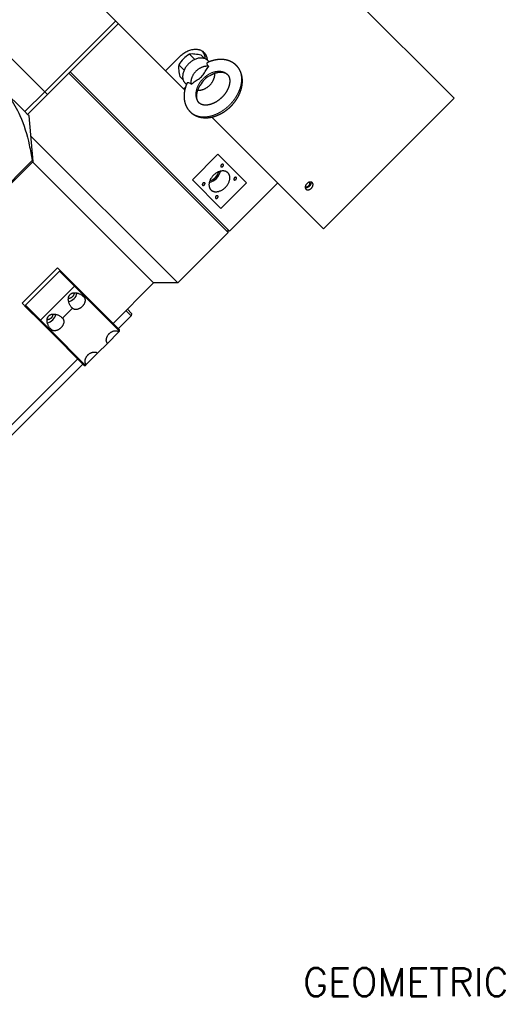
# Model space of a CAD drawing. Extents: x 12273 to 13958, y -1141 to 57.
# Tile 19 of 23: x 13462 to 13581, y -318 to -72. Entities that reach past the tile are written whole.
import ezdxf

# ---------------------------------------------------------------- set-up
doc = ezdxf.new("R2010")
doc.units = 0
doc.header["$LTSCALE"] = 25.4
doc.linetypes.add('DASHEDBIDOT', pattern=[12.4, 3, -3, 0.2, -3, 0.2, -3])
doc.layers.add('ATA-TEXT', color=7, linetype='CONTINUOUS', lineweight=25)
doc.layers.add('Layer0000', color=7, linetype='CONTINUOUS', lineweight=25)
doc.styles.get("Standard").update_dxf_attribs({"font": 'simplex.shx'})

msp = doc.modelspace()

# ---------------------------------------------------------------- linework, layer by layer
at = {"layer": 'Layer0000', "color": 7, "linetype": 'Continuous', "lineweight": 25}
for p, q in [((13496.0160267, -18.229971), (13569.7660267, -91.979971)), ((13497.8641148, -85.1318829), (13463.4891148, -50.7568829)), ((13485.4418371, -72.7096052), (13467.7641675, -90.3872747)), ((13486.1341477, -73.4019159), (13468.4564782, -91.0795854)), ((13467.7641675, -90.3872747), (13452.608723, -75.2318302)), ((13497.8641148, -85.1318829), (13501.3996487, -81.596349)), ((13505.1494391, -82.3389722), (13503.8108715, -81.0004045)), ((13507.5503206, -82.0862398), (13506.7626784, -81.2985976)), ((13513.4581534, -125.4746589), (13473.7597791, -85.7762845)), ((13513.8117068, -125.1211055), (13474.1133324, -85.4227312)), ((13497.8641148, -85.1318829), (13502.3641148, -89.6318829)), ((13502.4958252, -84.9925861), (13501.1572576, -83.6540184)), ((13502.2430928, -87.3934676), (13501.4554506, -86.6058254)), ((13462.8144201, -95.3370222), (13457.1116978, -89.6342999)), ((13462.8144201, -95.3370222), (13467.7641675, -90.3872747)), ((13468.4564782, -91.0795854), (13467.7641675, -90.3872747)), ((13502.3641148, -89.6318829), (13502.8834562, -89.1125415)), ((13502.6586518, -89.9264199), (13502.3641148, -89.6318829)), ((13463.5067307, -96.0293329), (13468.4564782, -91.0795854)), ((13569.7660267, -91.979971), (13537.2391148, -124.5068829)), ((13463.5067307, -96.0293329), (13462.8144201, -95.3370222)), ((13463.8426682, -96.3652703), (13463.5067307, -96.0293329)), ((13464.8381884, -107.7441187), (13463.8426682, -96.3652703)), ((13537.2391148, -124.5068829), (13509.4195771, -96.6873452)), ((13500.907008, -138.0258042), (13464.2833365, -101.4021328)), ((13464.6215346, -107.5274649), (13446.1251215, -126.023878)), ((13446.3417753, -126.2405318), (13464.8381884, -107.7441187)), ((13464.6215346, -107.5274649), (13464.8381884, -107.7441187)), ((13464.7265516, -107.8557555), (13494.8966004, -138.0258042)), ((13510.9108831, -105.9568259), (13504.5469221, -112.3207869)), ((13518.0391718, -113.0851146), (13510.9108831, -105.9568259)), ((13504.5469221, -112.3207869), (13511.6752108, -119.4490756)), ((13511.6752108, -119.4490756), (13518.0391718, -113.0851146)), ((13513.8117068, -125.1211055), (13525.832522, -113.1002902)), ((13513.4581534, -125.4746589), (13513.4581534, -124.7675521)), ((13500.907008, -138.0258042), (13513.4581534, -125.4746589)), ((13462.1195855, -143.0790021), (13470.9584202, -134.2401674)), ((13470.9584202, -134.2401674), (13472.062411, -135.3441582)), ((13471.4303486, -135.0656491), (13462.9450672, -143.5509305)), ((13471.7321253, -135.0138724), (13471.4303486, -135.0656491)), ((13475.1803486, -138.8156491), (13471.4303486, -135.0656491)), ((13475.4303486, -138.7120957), (13472.062411, -135.3441582)), ((13466.6950672, -147.3009305), (13475.1803486, -138.8156491)), ((13475.4303486, -138.7120957), (13475.1803486, -138.8156491)), ((13477.6803486, -141.3156491), (13475.1803486, -138.8156491)), ((13477.783902, -141.0656491), (13475.4303486, -138.7120957)), ((13484.8203287, -148.1020759), (13494.8966004, -138.0258042)), ((13500.907008, -138.0258042), (13494.8966001, -138.0258042)), ((13477.5035719, -141.4924258), (13477.6803486, -141.3156491)), ((13477.6803486, -141.3156491), (13477.783902, -141.0656491)), ((13486.4303486, -150.0656491), (13477.6803486, -141.3156491)), ((13486.4303486, -149.7120957), (13477.783902, -141.0656491)), ((13463.2235763, -144.1829929), (13462.1195855, -143.0790021)), ((13462.9450672, -143.5509305), (13462.8932905, -143.8527072)), ((13466.6950672, -147.3009305), (13462.9450672, -143.5509305)), ((13466.5915138, -147.5509305), (13463.2235763, -144.1829929)), ((13472.200271, -146.7957267), (13474.6751448, -144.3208529)), ((13488.3558626, -144.5665419), (13489.3926592, -145.6033385)), ((13486.1071253, -149.3888724), (13489.2891058, -146.2068919)), ((13489.2891058, -146.2068919), (13488.0023092, -144.9200953)), ((13489.3926592, -145.6033385), (13489.2891058, -146.2068919)), ((13466.6950672, -147.3009305), (13466.5915138, -147.5509305)), ((13468.9450672, -149.9044839), (13466.5915138, -147.5509305)), ((13469.1950672, -149.8009305), (13466.6950672, -147.3009305)), ((13469.1950672, -149.8009305), (13469.3718439, -149.6241538)), ((13469.1950672, -149.8009305), (13468.9450672, -149.9044839)), ((13477.5915138, -158.5509305), (13468.9450672, -149.9044839)), ((13477.9450672, -158.5509305), (13469.1950672, -149.8009305)), ((13486.2535719, -150.2424258), (13483.4251448, -153.0708529)), ((13486.2535719, -150.2424258), (13486.4303486, -150.0656491)), ((13486.4303486, -150.0656491), (13486.4303486, -149.7120957)), ((13480.950271, -155.5457267), (13483.4251448, -153.0708529)), ((13435.322854, -197.5995505), (13475.981494, -156.9409106)), ((13480.950271, -155.5457267), (13478.1218439, -158.3741538)), ((13436.6096506, -198.8863471), (13477.2682905, -158.2277072)), ((13477.5915138, -158.5509305), (13477.9450672, -158.5509305)), ((13477.9450672, -158.5509305), (13478.1218439, -158.3741538))]:
    msp.add_line(p, q, dxfattribs=at)
for centre, radius, start, end in [((13504.7299108, -82.0786097), 3.0007336, 358.620807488, 35.676979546), ((13508.9414738, -88.6928413), 9.2727427, 135.401003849, 147.08450072), ((13508.8496943, -88.7846208), 9.2727427, 122.915499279, 134.598996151), ((13504.4570048, -87.4752573), 6.5070122, 83.960484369, 95.69874812), ((13503.7685771, -93.1815515), 12.2543558, 75.857783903, 83.566694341), ((13506.9877363, -84.0318652), 2.0207956, 32.649446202, 44.9720082), ((13507.6321104, -84.3001518), 6.5070122, 174.30125188, 186.039515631), ((13513.3384046, -83.611724), 12.2543558, 186.433305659, 194.142216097), ((13504.1887182, -86.8308833), 2.0207956, 225.027991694, 237.350538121), ((13508.0564834, -109.4165682), 3.1983999, 314.368928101, 343.703558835), ((13507.8992427, -109.2379917), 3.7895518, 314.239259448, 345.687175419), ((13507.828088, -109.3091465), 3.7895518, 284.312824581, 315.760740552), ((13508.0066644, -109.4663872), 3.1983999, 286.296441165, 315.631071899), ((13473.3344052, -140.224184), 2.4311554, 278.69496242, 316.208236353), ((13473.406903, -140.1516862), 2.4311554, 313.791763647, 351.30503758), ((13468.0311043, -145.5274849), 2.4311554, 278.69496242, 316.208236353), ((13468.1036021, -145.4549871), 2.4311554, 313.791763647, 351.30503758)]:
    msp.add_arc(centre, radius, start, end, dxfattribs=at)
for points, weights in [([(13501.3996487, -81.596349), (13504.9351826, -78.0608151), (13507.4351826, -80.5608151)], [1, 0.707106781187, 1]), ([(13507.4351826, -80.5608151), (13508.1555509, -81.2811834), (13508.2233737, -82.4331931)], [1, 0.893372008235, 0.864380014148]), ([(13513.4143673, -110.5816304), (13511.9143673, -109.0816304), (13509.793047, -111.2029507)], [1, 0.707106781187, 1]), ([(13511.770269, -108.5839787), (13511.4932599, -108.8609878), (13511.6891349, -109.0568628)], [1, 0.707106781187, 1]), ([(13511.6891349, -109.0568628), (13511.8850099, -109.2527378), (13512.162019, -108.9757287)], [1, 0.707106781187, 1]), ([(13512.2431531, -108.5028446), (13512.0472781, -108.3069696), (13511.770269, -108.5839787)], [1, 0.707106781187, 1]), ([(13512.162019, -108.9757287), (13512.4390281, -108.6987196), (13512.2431531, -108.5028446)], [1, 0.707106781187, 1]), ([(13509.793047, -111.2029507), (13507.6717266, -113.3242711), (13509.1717266, -114.8242711)], [1, 0.707106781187, 1]), ([(13512.793047, -114.2029507), (13514.9143673, -112.0816304), (13513.4143673, -110.5816304)], [1, 0.707106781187, 1]), ([(13515.020269, -111.8339787), (13514.7432599, -112.1109878), (13514.9391349, -112.3068628)], [1, 0.707106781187, 1]), ([(13514.9391349, -112.3068628), (13515.1350099, -112.5027378), (13515.412019, -112.2257287)], [1, 0.707106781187, 1]), ([(13515.4931531, -111.7528446), (13515.2972781, -111.5569696), (13515.020269, -111.8339787)], [1, 0.707106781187, 1]), ([(13515.412019, -112.2257287), (13515.6890281, -111.9487196), (13515.4931531, -111.7528446)], [1, 0.707106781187, 1]), ([(13507.1740749, -113.1801728), (13506.8970658, -113.4571819), (13507.0929408, -113.6530569)], [1, 0.707106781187, 1]), ([(13507.0929408, -113.6530569), (13507.2888158, -113.8489319), (13507.5658249, -113.5719228)], [1, 0.707106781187, 1]), ([(13507.646959, -113.0990387), (13507.451084, -112.9031637), (13507.1740749, -113.1801728)], [1, 0.707106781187, 1]), ([(13507.5658249, -113.5719228), (13507.842834, -113.2949137), (13507.646959, -113.0990387)], [1, 0.707106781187, 1]), ([(13509.1717266, -114.8242711), (13510.6717266, -116.3242711), (13512.793047, -114.2029507)], [1, 0.707106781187, 1]), ([(13510.4240749, -116.4301728), (13510.1470658, -116.7071819), (13510.3429408, -116.9030569)], [1, 0.707106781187, 1]), ([(13510.3429408, -116.9030569), (13510.5388158, -117.0989319), (13510.8158249, -116.8219228)], [1, 0.707106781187, 1]), ([(13510.896959, -116.3490387), (13510.701084, -116.1531637), (13510.4240749, -116.4301728)], [1, 0.707106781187, 1]), ([(13510.8158249, -116.8219228), (13511.092834, -116.5449137), (13510.896959, -116.3490387)], [1, 0.707106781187, 1]), ([(13474.6751435, -144.3208516), (13472.6751457, -142.320852), (13474.0893583, -140.9066394)], [0.999999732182, 0.7071069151, 1]), ([(13474.0893583, -140.9066394), (13475.5035719, -139.4924258), (13477.5035719, -141.4924258)], [1, 0.70710678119, 1]), ([(13469.3718439, -149.6241538), (13467.3718439, -147.6241538), (13468.7860575, -146.2099402)], [0.999999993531, 0.707106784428, 1]), ([(13468.7860575, -146.2099402), (13470.200271, -144.7957267), (13472.200271, -146.7957267)], [1, 0.70710678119, 1]), ([(13483.4251448, -153.0708529), (13482.4251448, -152.0708529), (13483.8393583, -150.6566394)], [1, 0.707106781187, 1]), ([(13483.8393583, -150.6566394), (13485.2535719, -149.2424258), (13486.2535719, -150.2424258)], [1, 0.707106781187, 1]), ([(13478.1218439, -158.3741538), (13477.1218439, -157.3741538), (13478.5360575, -155.9599402)], [1, 0.707106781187, 1]), ([(13478.5360575, -155.9599402), (13479.950271, -154.5457267), (13480.950271, -155.5457267)], [1, 0.707106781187, 1])]:
    msp.add_rational_spline(points, weights, degree=2, dxfattribs=at)
for points, weights, knots in [([(13508.4173525, -82.6036452), (13506.4173525, -80.6036452), (13503.5889254, -83.4320723), (13500.7604983, -86.2604995), (13502.7604983, -88.2604995)], [1, 0.707106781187, 1, 0.707106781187, 1], [0, 0, 0, 0.5, 0.5, 1, 1, 1]), ([(13508.622887, -84.0675946), (13506.9797589, -83.7466688), (13505.4416404, -85.2847873), (13503.9035219, -86.8229058), (13504.2244476, -88.4660339)], [1, 0.845521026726, 1, 0.845521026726, 1], [0, 0, 0, 0.5, 0.5, 1, 1, 1]), ([(13505.9168521, -89.9776898), (13507.480656, -90.1349117), (13508.8862104, -88.7293573), (13510.2917659, -87.3238018), (13510.1345427, -85.7599971)], [0.978867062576, 0.856930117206, 1, 0.856930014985, 0.97886723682], [0.03692764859, 0.03692764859, 0.03692764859, 0.5, 0.5, 0.96307268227, 0.96307268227, 0.96307268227]), ([(13534.4451438, -113.0508539), (13533.8826438, -112.4883539), (13533.0871487, -113.283849), (13532.2916536, -114.0793442), (13532.8541536, -114.6418442)], [1, 0.707106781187, 1, 0.707106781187, 1], [0, 0, 0, 0.25, 0.25, 0.5, 0.5, 0.5]), ([(13534.1122583, -112.8837394), (13534.2054938, -113.4155039), (13533.7121487, -113.908849), (13533.2188035, -114.4021942), (13532.687039, -114.3089587)], [0.876472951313, 0.795618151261, 1, 0.79561815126, 0.876472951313], [0.07554918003, 0.07554918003, 0.07554918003, 0.25, 0.25, 0.42445081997, 0.42445081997, 0.42445081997]), ([(13532.6887888, -114.014709), (13533.1110076, -114.2099901), (13533.5621487, -113.758849), (13534.0132898, -113.3077079), (13533.8180086, -112.8854891)], [0.916703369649, 0.757386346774, 1, 0.757386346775, 0.916703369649], [0.04291629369, 0.04291629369, 0.04291629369, 0.25, 0.25, 0.45708370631, 0.45708370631, 0.45708370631]), ([(13532.8541536, -114.6418442), (13533.4166536, -115.2043442), (13534.2121487, -114.408849), (13535.0076438, -113.6133539), (13534.4451438, -113.0508539)], [1, 0.707106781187, 1, 0.707106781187, 1], [0.5, 0.5, 0.5, 0.75, 0.75, 1, 1, 1]), ([(13475.0558212, -140.4683689), (13475.12982, -140.9911777), (13474.6518583, -141.4691394), (13474.1738967, -141.947101), (13473.6510878, -141.8731022)], [0.872613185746, 0.800721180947, 1, 0.800721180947, 0.872613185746], [0.32990488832, 0.32990488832, 0.32990488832, 0.5, 0.5, 0.67009511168, 0.67009511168, 0.67009511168]), ([(13477.5035719, -141.4924258), (13478.5035719, -142.4924258), (13477.0893583, -143.9066394), (13475.6751448, -145.3208529), (13474.6751448, -144.3208529)], [1, 0.707106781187, 1, 0.707106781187, 1], [0, 0, 0, 0.5, 0.5, 1, 1, 1]), ([(13469.7525203, -145.7716697), (13469.8265191, -146.2944786), (13469.3485575, -146.7724402), (13468.8705958, -147.2504019), (13468.347787, -147.1764031)], [0.872613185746, 0.800721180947, 1, 0.800721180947, 0.872613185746], [0.32990488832, 0.32990488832, 0.32990488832, 0.5, 0.5, 0.67009511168, 0.67009511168, 0.67009511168]), ([(13472.2002711, -146.7957267), (13473.200271, -147.7957267), (13471.7860575, -149.2099402), (13470.3718439, -150.6241538), (13469.3718439, -149.6241538)], [0.99999999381, 0.707106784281, 1, 0.707106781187, 1], [0.00000000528, 0.00000000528, 0.00000000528, 0.5, 0.5, 1, 1, 1])]:
    msp.add_rational_spline(points, weights, degree=2, knots=knots, dxfattribs=at)
for points, degree, knots in [([(13508.622887, -84.0675946), (13508.4896056, -83.92132), (13508.3806418, -83.7759915), (13508.2469552, -83.5163132), (13508.1809199, -83.2730996), (13508.2638157, -83.1285275), (13508.3359678, -83.0953386)], 3, [0, 0, 0, 0, 0.13358412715, 0.13358412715, 0.25216543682, 0.39114984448, 0.39114984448, 0.39114984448, 0.39114984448]), ([(13515.5143456, -83.8316521), (13515.3153137, -83.6326488), (13514.7474844, -83.1829708), (13513.9532111, -82.7577931), (13513.1693971, -82.5005102), (13512.3125647, -82.3384903), (13511.2640373, -82.3154571), (13510.1624285, -82.4635934), (13508.9622833, -82.8071499), (13508.3353664, -83.0956194)], 2, [0, 0, 0, 0.02719909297, 0.06988994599, 0.11353902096, 0.14804105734, 0.195036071, 0.24372142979, 0.29358045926, 0.35102212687, 0.35102212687, 0.35102212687]), ([(13504.2244476, -88.4660339), (13504.3891218, -88.3398136), (13504.5552052, -88.2215791), (13505.0452769, -87.8870411), (13505.4198078, -87.6578247), (13506.154402, -87.1862078), (13506.5119611, -86.9374931), (13507.0943461, -86.3551081), (13507.3430608, -85.997549), (13507.8146777, -85.2629547), (13508.0438942, -84.8884238), (13508.3784322, -84.3983521), (13508.4966667, -84.2322688), (13508.622887, -84.0675946)], 3, [0, 0, 0, 0, 0.1149996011, 0.1149996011, 0.3620846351, 0.3620846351, 0.6091696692, 0.6091696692, 0.8562547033, 0.8562547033, 1.1033397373, 1.1033397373, 1.2183393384, 1.2183393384, 1.2183393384, 1.2183393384]), ([(13508.8771571, -86.3788991), (13509.3668107, -86.0703361), (13510.3242035, -85.6743417), (13511.2002146, -85.4815242), (13511.9693751, -85.4708329), (13512.5591704, -85.5997475), (13513.07759, -85.8476038), (13513.2869593, -86.0590384)], 2, [0.6005435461, 0.6005435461, 0.6005435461, 0.67163164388, 0.73685036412, 0.80224324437, 0.86591087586, 0.92263816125, 1, 1, 1]), ([(13514.1526186, -93.9957655), (13514.612294, -93.5360564), (13515.4078222, -92.5227154), (13516.0788577, -91.4126815), (13516.5730136, -90.2713181), (13516.8841735, -89.1705077), (13517.0305406, -88.0819603), (13517.0075074, -87.033433), (13516.8454875, -86.1766006), (13516.5882046, -85.3927866), (13516.1630269, -84.5985133), (13515.7133489, -84.030684), (13515.5143456, -83.8316521)], 2, [0, 0, 0, 0.1040273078, 0.2071066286, 0.3156855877, 0.4151666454, 0.5125556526, 0.6099266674, 0.7039169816, 0.772921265, 0.8602196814, 0.945601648, 1, 1, 1]), ([(13503.2526649, -88.1780918), (13502.9581763, -88.8180028), (13502.6147999, -90.0323293), (13502.4710683, -91.1321509), (13502.5006017, -92.3015034), (13502.7368442, -93.3011361), (13503.0552537, -94.0988937), (13503.5923712, -94.9609562), (13503.9885051, -95.3574926)], 2, [0.64895725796, 0.64895725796, 0.64895725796, 0.70758454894, 0.75750254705, 0.80597850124, 0.8642206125, 0.90242550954, 0.94599208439, 1, 1, 1]), ([(13503.2521896, -88.1791197), (13503.283336, -88.1114213), (13503.415871, -88.0291258), (13503.777656, -88.1107417), (13504.0659979, -88.3216588), (13504.2244476, -88.4660339)], 3, [0.22973535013, 0.22973535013, 0.22973535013, 0.22973535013, 0.35989357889, 0.47573742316, 0.6204580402, 0.6204580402, 0.6204580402, 0.6204580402]), ([(13508.8772614, -86.3781925), (13508.3980023, -86.6813153), (13507.9046407, -86.9879004), (13507.1427959, -87.7497453), (13506.8349599, -88.2462165), (13506.5303609, -88.7278152)], 3, [0.28677681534, 0.28677681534, 0.28677681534, 0.28677681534, 0.6091696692, 0.6091696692, 0.93322358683, 0.93322358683, 0.93322358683, 0.93322358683]), ([(13513.2869593, -86.0590384), (13513.4983939, -86.2684077), (13513.7462502, -86.7868273), (13513.8751647, -87.3766226), (13513.8645126, -88.1423736), (13513.6756878, -89.0068145), (13513.2992597, -89.9276758), (13512.7400142, -90.8402957), (13512.1706421, -91.5229338), (13511.9252322, -91.7683791)], 2, [0, 0, 0, 0.1547233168, 0.268177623, 0.3955125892, 0.5251608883, 0.6535134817, 0.7876706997, 0.9174695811, 1, 1, 1]), ([(13457.1116978, -89.6342999), (13457.7397597, -90.2623618), (13459.4941731, -92.2778847), (13462.054223, -96.7683938), (13463.7035079, -102.3133588), (13464.4170383, -106.21353), (13464.6215346, -107.5274649)], 3, [0, 0, 0, 0, 0.1411012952, 0.4233038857, 0.8077679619, 1, 1, 1, 1]), ([(13506.2158915, -93.1301062), (13506.0751253, -92.9899222), (13505.8482929, -92.6254765), (13505.6765628, -92.1202953), (13505.6128966, -91.4391534), (13505.709576, -90.624043), (13505.9919971, -89.7244163), (13506.3638142, -88.9936432), (13506.5305449, -88.7285681)], 2, [0, 0, 0, 0.05148880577, 0.10564087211, 0.16686881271, 0.23006668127, 0.29462868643, 0.36024254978, 0.3988443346, 0.3988443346, 0.3988443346]), ([(13511.9252322, -91.7683791), (13511.6238846, -92.0696125), (13511.0767668, -92.5074835), (13510.4785927, -92.9168189), (13509.8656312, -93.2306839), (13509.1786473, -93.5148029), (13508.3026361, -93.7076204), (13507.5334757, -93.7183117), (13506.9436804, -93.5893972), (13506.4252608, -93.3415408), (13506.2158915, -93.1301062)], 2, [0, 0, 0, 0.101141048, 0.1681516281, 0.2776726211, 0.3432616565, 0.473699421, 0.6044855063, 0.7318210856, 0.8452759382, 1, 1, 1]), ([(13503.9885051, -95.3574926), (13504.187537, -95.5564959), (13504.7553663, -96.0061738), (13505.5496396, -96.4313515), (13506.3334536, -96.6886345), (13507.190286, -96.8506544), (13508.2388135, -96.8736876), (13509.3404222, -96.7255512), (13510.468185, -96.4028003), (13511.6323252, -95.890085), (13512.8360382, -95.1489445), (13513.7967653, -94.3515844), (13514.1526186, -93.9957655)], 2, [0, 0, 0, 0.0543979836, 0.139779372, 0.2270771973, 0.2960810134, 0.3900706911, 0.4874410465, 0.5871587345, 0.6891537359, 0.7996335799, 0.9194831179, 1, 1, 1])]:
    msp.add_open_spline(points, degree=degree, knots=knots, dxfattribs=at)
at = {"layer": 'Layer0000', "color": 251, "linetype": 'DASHEDBIDOT', "lineweight": 18}
msp.add_rational_spline([(13513.2869593, -86.0590384), (13510.7869593, -83.5590384), (13507.2514254, -87.0945723), (13503.7158915, -90.6301062), (13506.2158915, -93.1301062)], [1, 0.707106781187, 1, 0.707106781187, 1], degree=2, knots=[0.25, 0.25, 0.25, 0.5, 0.5, 0.75, 0.75, 0.75], dxfattribs=at)
for points in [[(13515.5143456, -83.8316521), (13519.5893456, -87.9066521), (13513.8264254, -93.6695723)], [(13513.8264254, -93.6695723), (13508.0635051, -99.4324926), (13503.9885051, -95.3574926)]]:
    msp.add_rational_spline(points, [1, 0.707106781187, 1], degree=2, dxfattribs=at)

# ---------------------------------------------------------------- texts
at = {"layer": 'ATA-TEXT', "insert": (13532.0905837, -318.0902911), "char_height": 7, "attachment_point": 7}
msp.add_mtext('GEOMETRIC VIEW ( 1:2 )', dxfattribs=at)

doc.saveas('drawing.dxf')
